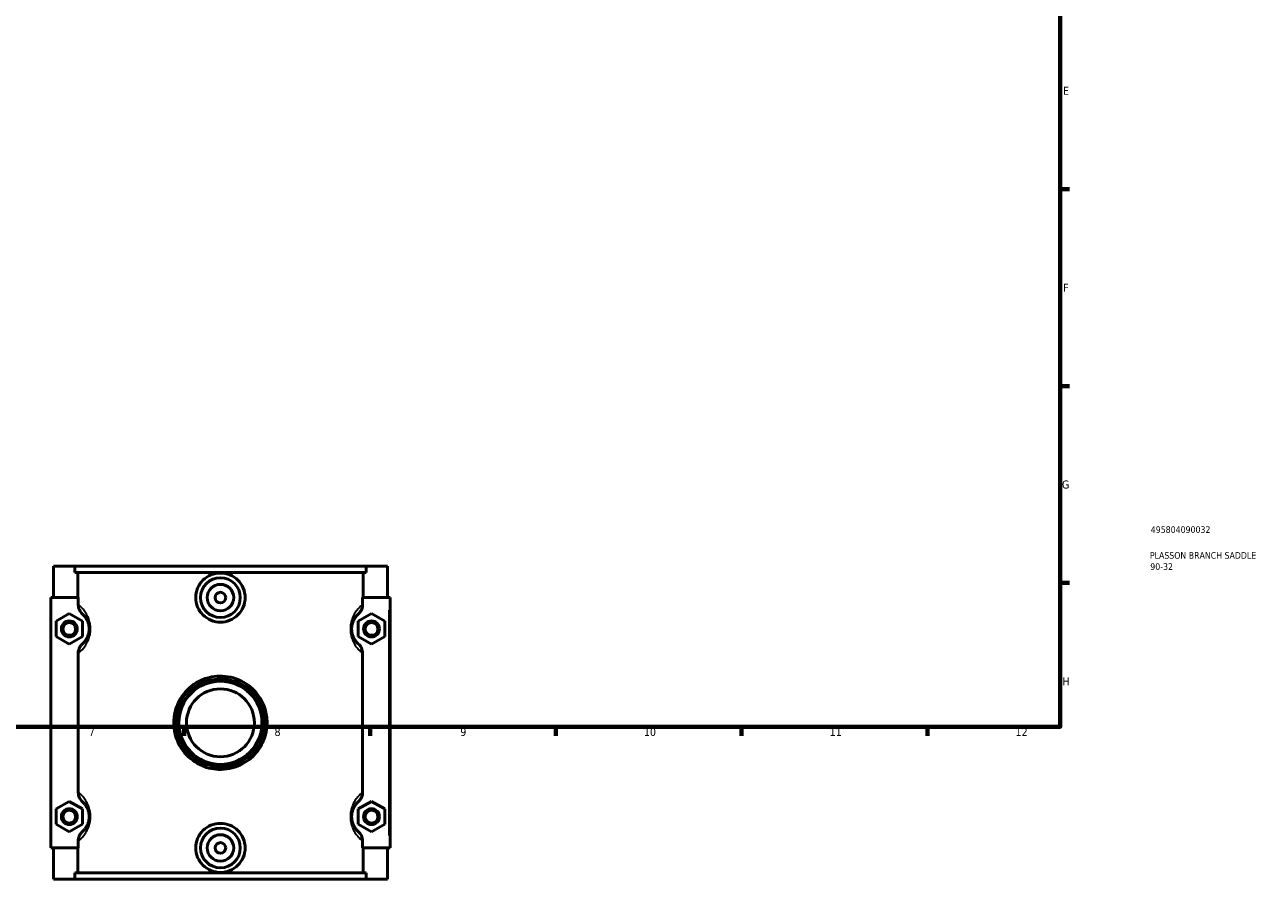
# Model space of a CAD drawing. Header units: millimetres. Extents: x 0 to 1093, y -37 to 1065.
# Tile 2 of 5: x 430 to 898, y -37 to 285. Entities that reach past the tile are written whole.
import ezdxf

# ---------------------------------------------------------------- set-up
doc = ezdxf.new("R2010")
doc.units = ezdxf.units.MM
for name, color, linetype, lineweight in [('Border (ANSI)', 7, 'Continuous', 70), ('Title (ISO)', 7, 'Continuous', 50), ('Visible (ANSI)', 7, 'Continuous', 50), ('Visible Narrow (ANSI)', 7, 'Continuous', 35)]:
    doc.layers.add(name, color=color, linetype=linetype, lineweight=lineweight)
doc.styles.add('Note Text (ANSI)', font='tahoma.ttf')
doc.styles.add('Note Text (ISO)', font='tahoma.ttf')

# ---------------------------------------------------------------- blocks, each defined once
blk = doc.blocks.new('Borders Default Border')
at = {"layer": 'Border (ANSI)'}
for p, q in [((821, 222.75), (824.45, 222.75)), ((821, 148.5), (824.45, 148.5)), ((821, 74.25), (824.45, 74.25)), ((490.58, 20), (490.58, 16.55)), ((560.67, 20), (560.67, 16.55)), ((630.75, 20), (630.75, 16.55)), ((700.83, 20), (700.83, 16.55)), ((770.92, 20), (770.92, 16.55))]:
    blk.add_line(p, q, dxfattribs=at)
at = {"layer": 'Border (ANSI)', "flags": 128}
blk.add_lwpolyline([(20, 20), (20, 574), (821, 574), (821, 20), (20, 20)], dxfattribs=at)
at = {"layer": 'Border (ANSI)', "attachment_point": 7, "style": 'Note Text (ANSI)'}
for s, insert, char_height in [('E', (822.05, 258.35), 3.05), ('F', (822.14, 184.1), 3.05), ('G', (821.66, 109.79), 3.05), ('H', (821.81, 35.6), 3.05), ('7', (454.6, 16.55), 3.05), ('8', (524.63, 16.48), 3.05), ('9', (594.7, 16.49), 3.05), ('10', (663.96, 16.49), 3.048), ('11', (734.04, 16.55), 3.048), ('12', (804.13, 16.55), 3.048)]:
    blk.add_mtext(s, dxfattribs=dict(at, insert=insert, char_height=char_height))
blk = doc.blocks.new('Title Blocks ISO')
at = {"layer": 'Title (ISO)', "color": 232, "true_color": 0xca0064, "style": 'Note Text (ISO)'}
for tag, p in [('PART_NUMBER_001', (34.16, 73.13)), ('DESCRIPTION_001', (33.84, 63.4)), ('DESCRIPTION_002', (33.98, 59.18))]:
    blk.add_attdef(tag, p, '', height=2.5, dxfattribs=at)

msp = doc.modelspace()

# ---------------------------------------------------------------- linework, layer by layer
at = {"layer": 'Visible (ANSI)'}
for p, q in [((441.232, 80.529), (441.232, 68.729)), ((441.232, 80.529), (449.272, 80.529)), ((449.272, 80.529), (559.193, 80.529)), ((449.272, 78.169), (449.272, 80.529)), ((559.193, 80.529), (559.193, 78.169)), ((559.193, 80.529), (567.232, 80.529)), ((567.232, 80.529), (567.232, 68.729)), ((559.193, 78.169), (449.272, 78.169)), ((450.395, 68.729), (450.395, 78.169)), ((558.07, 68.729), (558.07, 78.169)), ((450.614, 68.729), (440.232, 68.729)), ((440.232, 68.729), (440.232, -25.671)), ((450.614, 68.729), (450.614, 66.075)), ((557.851, 66.075), (557.851, 68.729)), ((557.851, 68.729), (567.732, 68.729)), ((567.732, 68.729), (568.232, 68.729)), ((568.232, -25.671), (568.232, 68.729)), ((442.232, 59.816), (447.232, 62.702)), ((447.232, 62.702), (452.232, 59.816)), ((561.232, 62.702), (556.232, 59.816)), ((566.232, 59.816), (561.232, 62.702)), ((442.232, 54.042), (442.232, 59.816)), ((452.232, 59.816), (452.232, 54.042)), ((556.232, 59.816), (556.232, 54.042)), ((566.232, 54.042), (566.232, 59.816)), ((447.232, 51.155), (442.232, 54.042)), ((452.232, 54.042), (447.232, 51.155)), ((556.232, 54.042), (561.232, 51.155)), ((561.232, 51.155), (566.232, 54.042)), ((450.614, 47.783), (450.614, -4.725)), ((557.851, -4.725), (557.851, 47.783)), ((442.232, -10.984), (447.232, -8.098)), ((447.232, -8.098), (452.232, -10.984)), ((561.232, -8.098), (556.232, -10.984)), ((566.232, -10.984), (561.232, -8.098)), ((442.232, -16.758), (442.232, -10.984)), ((452.232, -10.984), (452.232, -16.758)), ((556.232, -10.984), (556.232, -16.758)), ((566.232, -16.758), (566.232, -10.984)), ((447.232, -19.645), (442.232, -16.758)), ((452.232, -16.758), (447.232, -19.645)), ((556.232, -16.758), (561.232, -19.645)), ((561.232, -19.645), (566.232, -16.758)), ((450.614, -23.017), (450.614, -25.671)), ((557.851, -25.671), (557.851, -23.017)), ((440.232, -25.671), (450.614, -25.671)), ((441.232, -25.671), (441.232, -37.471)), ((450.395, -35.111), (450.395, -25.671)), ((567.732, -25.671), (557.851, -25.671)), ((558.07, -35.111), (558.07, -25.671)), ((567.232, -25.671), (567.232, -37.471)), ((568.232, -25.671), (567.732, -25.671)), ((559.193, -35.111), (449.272, -35.111)), ((449.272, -37.471), (449.272, -35.111)), ((559.193, -35.111), (559.193, -37.471)), ((449.272, -37.471), (441.232, -37.471)), ((449.272, -37.471), (559.193, -37.471)), ((567.232, -37.471), (559.193, -37.471))]:
    msp.add_line(p, q, dxfattribs=at)
for centre, radius in [((504.232, 68.729), 7.5), ((504.232, 68.729), 5), ((504.232, 68.729), 2), ((447.232, 56.929), 3), ((447.232, 56.929), 2.4), ((561.232, 56.929), 3), ((561.232, 56.929), 2.4), ((504.232, 21.529), 16), ((504.232, 21.529), 15.68), ((504.232, 21.529), 12.8), ((447.232, -13.871), 3), ((447.232, -13.871), 2.4), ((561.232, -13.871), 3), ((561.232, -13.871), 2.4), ((504.232, -25.671), 7.5), ((504.232, -25.671), 5), ((504.232, -25.671), 2)]:
    msp.add_circle(centre, radius, dxfattribs=at)
for points, knots in [([(513.552, 68.729), (513.552, 67.56), (513.315, 66.315), (512.357, 64.031), (511.636, 62.992), (509.98, 61.356), (508.934, 60.649), (506.644, 59.71), (505.4, 59.479), (503.065, 59.479), (501.821, 59.71), (499.531, 60.649), (498.485, 61.356), (496.829, 62.992), (496.108, 64.031), (495.15, 66.315), (494.913, 67.56), (494.913, 69.898), (495.15, 71.143), (496.108, 73.426), (496.829, 74.465), (498.485, 76.101), (499.531, 76.809), (501.821, 77.748), (503.065, 77.979), (505.4, 77.979), (506.644, 77.748), (508.934, 76.809), (509.98, 76.101), (511.636, 74.465), (512.357, 73.426), (513.315, 71.143), (513.552, 69.898), (513.552, 68.729)], [0, 0, 0, 0, 0.3507796, 0.3507796, 0.7015593, 0.7015593, 1.0517168, 1.0517168, 1.4018744, 1.4018744, 1.7520319, 1.7520319, 2.1021894, 2.1021894, 2.4529691, 2.4529691, 2.8037487, 2.8037487, 3.1545284, 3.1545284, 3.505308, 3.505308, 3.8554656, 3.8554656, 4.2056231, 4.2056231, 4.5557806, 4.5557806, 4.9059382, 4.9059382, 5.2567178, 5.2567178, 5.6074975, 5.6074975, 5.6074975, 5.6074975]), ([(450.614, 66.075), (450.614, 65.728), (450.654, 65.383), (450.809, 64.708), (450.924, 64.38), (451.353, 63.478), (451.751, 62.95), (452.238, 62.514)], [-0.40395964, -0.40395964, -0.40395964, -0.40395964, -0.29988002, -0.29988002, -0.19599769, -0.19599769, 0, 0, 0, 0]), ([(556.227, 62.514), (556.507, 62.765), (556.758, 63.047), (557.194, 63.665), (557.376, 64), (557.736, 64.901), (557.851, 65.485), (557.851, 66.075)], [-0.40352836, -0.40352836, -0.40352836, -0.40352836, -0.29089813, -0.29089813, -0.17693294, -0.17693294, 0, 0, 0, 0]), ([(452.238, 62.514), (452.313, 62.447), (452.392, 62.373), (452.632, 62.139), (452.802, 61.96), (453.178, 61.511), (453.386, 61.234), (453.794, 60.58), (453.994, 60.208), (454.313, 59.428), (454.439, 59.049), (454.612, 58.309), (454.669, 57.964), (454.722, 57.384), (454.732, 57.156), (454.732, 56.929), (454.732, 56.701), (454.722, 56.474), (454.669, 55.894), (454.612, 55.549), (454.439, 54.809), (454.313, 54.429), (453.994, 53.65), (453.794, 53.277), (453.386, 52.623), (453.178, 52.346), (452.802, 51.898), (452.632, 51.719), (452.392, 51.485), (452.313, 51.411), (452.238, 51.343)], [0.567784, 0.567784, 0.567784, 0.567784, 0.720497, 0.720497, 1.0070659, 1.0070659, 1.3201227, 1.3201227, 1.6167907, 1.6167907, 1.8439127, 1.8439127, 2.018622, 2.018622, 2.1278153, 2.1278153, 2.1278153, 2.2370086, 2.2370086, 2.4117179, 2.4117179, 2.63884, 2.63884, 2.9355079, 2.9355079, 3.2485647, 3.2485647, 3.5351337, 3.5351337, 3.6878467, 3.6878467, 3.6878467, 3.6878467]), ([(556.227, 51.343), (556.152, 51.411), (556.072, 51.485), (555.833, 51.719), (555.663, 51.898), (555.287, 52.346), (555.079, 52.623), (554.671, 53.277), (554.471, 53.65), (554.152, 54.429), (554.026, 54.809), (553.853, 55.549), (553.796, 55.894), (553.743, 56.474), (553.732, 56.701), (553.732, 56.929), (553.732, 57.156), (553.743, 57.384), (553.796, 57.964), (553.853, 58.309), (554.026, 59.049), (554.152, 59.428), (554.471, 60.208), (554.671, 60.58), (555.079, 61.234), (555.287, 61.511), (555.663, 61.96), (555.833, 62.139), (556.072, 62.373), (556.152, 62.447), (556.227, 62.514)], [0.567784, 0.567784, 0.567784, 0.567784, 0.7204955, 0.7204955, 1.0070663, 1.0070663, 1.3201233, 1.3201233, 1.6167907, 1.6167907, 1.8439127, 1.8439127, 2.018622, 2.018622, 2.1278153, 2.1278153, 2.1278153, 2.2370086, 2.2370086, 2.4117179, 2.4117179, 2.63884, 2.63884, 2.9355074, 2.9355074, 3.2485643, 3.2485643, 3.5351352, 3.5351352, 3.6878467, 3.6878467, 3.6878467, 3.6878467]), ([(452.238, 51.343), (451.958, 51.092), (451.707, 50.811), (451.271, 50.193), (451.088, 49.858), (450.729, 48.956), (450.614, 48.373), (450.614, 47.783)], [-0.40352836, -0.40352836, -0.40352836, -0.40352836, -0.29089813, -0.29089813, -0.17693294, -0.17693294, 0, 0, 0, 0]), ([(557.851, 47.783), (557.851, 48.129), (557.811, 48.475), (557.656, 49.15), (557.541, 49.478), (557.112, 50.38), (556.714, 50.907), (556.227, 51.343)], [-0.40395964, -0.40395964, -0.40395964, -0.40395964, -0.29988002, -0.29988002, -0.19599769, -0.19599769, 0, 0, 0, 0]), ([(521.832, 21.529), (521.832, 23.259), (521.575, 24.988), (520.176, 29.601), (518.49, 32.296), (514.241, 36.264), (511.79, 37.662), (506.463, 39.207), (503.59, 39.337), (497.698, 38.184), (494.742, 36.689), (490.335, 32.679), (488.734, 30.322), (486.784, 25.125), (486.432, 22.291), (487.096, 16.466), (488.269, 13.511), (491.751, 8.811), (493.947, 6.975), (498.658, 4.656), (501.099, 4.035), (506.345, 3.836), (509.148, 4.404), (514.011, 6.666), (516.106, 8.282), (519.304, 12.125), (520.465, 14.305), (521.598, 18.223), (521.832, 19.876), (521.832, 21.529)], [-16.0241192, -16.0241192, -16.0241192, -16.0241192, -15.525539, -15.525539, -14.6300389, -14.6300389, -13.8312827, -13.8312827, -13.026681, -13.026681, -12.0986388, -12.0986388, -11.2905685, -11.2905685, -10.4908399, -10.4908399, -9.5999604, -9.5999604, -8.7874595, -8.7874595, -8.0761905, -8.0761905, -7.2743362, -7.2743362, -6.5207178, -6.5207178, -5.8177174, -5.8177174, -5.3413731, -5.3413731, -5.3413731, -5.3413731]), ([(450.614, -4.725), (450.614, -5.072), (450.654, -5.417), (450.809, -6.092), (450.924, -6.42), (451.353, -7.322), (451.751, -7.85), (452.238, -8.286)], [-0.40395964, -0.40395964, -0.40395964, -0.40395964, -0.29988002, -0.29988002, -0.19599769, -0.19599769, 0, 0, 0, 0]), ([(452.238, -8.286), (452.313, -8.353), (452.392, -8.427), (452.632, -8.661), (452.802, -8.84), (453.178, -9.289), (453.386, -9.566), (453.794, -10.22), (453.994, -10.592), (454.313, -11.372), (454.439, -11.751), (454.612, -12.491), (454.669, -12.836), (454.722, -13.416), (454.732, -13.644), (454.732, -13.871), (454.732, -14.099), (454.722, -14.326), (454.669, -14.906), (454.612, -15.251), (454.439, -15.991), (454.313, -16.371), (453.994, -17.15), (453.794, -17.523), (453.386, -18.177), (453.178, -18.454), (452.802, -18.902), (452.632, -19.081), (452.392, -19.315), (452.313, -19.389), (452.238, -19.457)], [0.567784, 0.567784, 0.567784, 0.567784, 0.720496, 0.720496, 1.0070662, 1.0070662, 1.3201231, 1.3201231, 1.6167907, 1.6167907, 1.8439127, 1.8439127, 2.018622, 2.018622, 2.1278153, 2.1278153, 2.1278153, 2.2370086, 2.2370086, 2.4117179, 2.4117179, 2.63884, 2.63884, 2.9355076, 2.9355076, 3.2485644, 3.2485644, 3.5351347, 3.5351347, 3.6878467, 3.6878467, 3.6878467, 3.6878467]), ([(556.227, -19.457), (556.152, -19.389), (556.073, -19.315), (555.833, -19.081), (555.663, -18.902), (555.287, -18.454), (555.079, -18.177), (554.671, -17.523), (554.471, -17.15), (554.152, -16.371), (554.026, -15.991), (553.853, -15.251), (553.796, -14.906), (553.743, -14.326), (553.732, -14.099), (553.732, -13.871), (553.732, -13.644), (553.743, -13.416), (553.796, -12.836), (553.853, -12.491), (554.026, -11.751), (554.152, -11.372), (554.471, -10.592), (554.671, -10.22), (555.079, -9.566), (555.287, -9.289), (555.663, -8.84), (555.833, -8.661), (556.073, -8.427), (556.152, -8.353), (556.227, -8.286)], [0.5672686, 0.5672686, 0.5672686, 0.5672686, 0.7199619, 0.7199619, 1.0065572, 1.0065572, 1.3196149, 1.3196149, 1.6162752, 1.6162752, 1.8433973, 1.8433973, 2.0181066, 2.0181066, 2.1272999, 2.1272999, 2.1272999, 2.2364932, 2.2364932, 2.4112025, 2.4112025, 2.6383245, 2.6383245, 2.9349849, 2.9349849, 3.2480426, 3.2480426, 3.5346379, 3.5346379, 3.6873312, 3.6873312, 3.6873312, 3.6873312]), ([(556.227, -8.286), (556.507, -8.035), (556.758, -7.753), (557.194, -7.135), (557.376, -6.8), (557.736, -5.899), (557.851, -5.315), (557.851, -4.725)], [-0.40352836, -0.40352836, -0.40352836, -0.40352836, -0.29089813, -0.29089813, -0.17693294, -0.17693294, 0, 0, 0, 0]), ([(513.552, -25.671), (513.552, -26.84), (513.315, -28.085), (512.357, -30.369), (511.636, -31.408), (509.98, -33.044), (508.934, -33.751), (506.644, -34.69), (505.4, -34.921), (503.065, -34.921), (501.821, -34.69), (499.531, -33.751), (498.485, -33.044), (496.829, -31.408), (496.108, -30.369), (495.15, -28.085), (494.913, -26.84), (494.913, -25.671), (494.913, -24.502), (495.15, -23.257), (496.108, -20.974), (496.829, -19.935), (498.485, -18.299), (499.531, -17.591), (501.821, -16.652), (503.065, -16.421), (505.4, -16.421), (506.644, -16.652), (508.934, -17.591), (509.98, -18.299), (511.636, -19.935), (512.357, -20.974), (513.315, -23.257), (513.552, -24.502), (513.552, -25.671)], [2.8037487, 2.8037487, 2.8037487, 2.8037487, 3.1545284, 3.1545284, 3.505308, 3.505308, 3.8554656, 3.8554656, 4.2056231, 4.2056231, 4.5557806, 4.5557806, 4.9059382, 4.9059382, 5.2567178, 5.2567178, 5.6074975, 5.6074975, 5.6074975, 5.9582771, 5.9582771, 6.3090567, 6.3090567, 6.6592143, 6.6592143, 7.0093718, 7.0093718, 7.3595293, 7.3595293, 7.7096869, 7.7096869, 8.0604665, 8.0604665, 8.4112462, 8.4112462, 8.4112462, 8.4112462]), ([(452.238, -19.457), (451.958, -19.708), (451.707, -19.989), (451.271, -20.607), (451.088, -20.942), (450.729, -21.844), (450.614, -22.427), (450.614, -23.017)], [-0.40352836, -0.40352836, -0.40352836, -0.40352836, -0.29089813, -0.29089813, -0.17693294, -0.17693294, 0, 0, 0, 0]), ([(557.851, -23.017), (557.851, -22.671), (557.811, -22.325), (557.656, -21.65), (557.541, -21.322), (557.112, -20.42), (556.714, -19.893), (556.227, -19.457)], [-0.40395964, -0.40395964, -0.40395964, -0.40395964, -0.29988002, -0.29988002, -0.19599769, -0.19599769, 0, 0, 0, 0])]:
    msp.add_open_spline(points, degree=3, knots=knots, dxfattribs=at)
at = {"layer": 'Visible Narrow (ANSI)'}
for p, q in [((567.732, 64.009), (567.732, -20.951)), ((521.214, 21.529), (521.831, 21.529))]:
    msp.add_line(p, q, dxfattribs=at)
for points, knots in [([(451.037, 48.127), (451.119, 48.197), (451.203, 48.271), (451.562, 48.593), (451.858, 48.879), (452.513, 49.597), (452.877, 50.04), (453.588, 51.086), (453.936, 51.682), (454.492, 52.929), (454.712, 53.537), (455.012, 54.721), (455.113, 55.273), (455.204, 56.201), (455.223, 56.565), (455.223, 56.929), (455.223, 57.293), (455.204, 57.657), (455.113, 58.585), (455.012, 59.136), (454.712, 60.321), (454.492, 60.928), (453.936, 62.176), (453.588, 62.771), (452.877, 63.818), (452.513, 64.26), (451.858, 64.979), (451.562, 65.265), (451.203, 65.587), (451.119, 65.661), (451.037, 65.73)], [-3.6265404, -3.6265404, -3.6265404, -3.6265404, -3.5351337, -3.5351337, -3.2485647, -3.2485647, -2.9355079, -2.9355079, -2.63884, -2.63884, -2.4117179, -2.4117179, -2.2370086, -2.2370086, -2.1278153, -2.1278153, -2.1278153, -2.018622, -2.018622, -1.8439127, -1.8439127, -1.6167907, -1.6167907, -1.3201227, -1.3201227, -1.0070659, -1.0070659, -0.720497, -0.720497, -0.6290902, -0.6290902, -0.6290902, -0.6290902]), ([(557.428, 65.73), (557.346, 65.661), (557.262, 65.587), (556.903, 65.265), (556.607, 64.979), (555.952, 64.26), (555.588, 63.818), (554.877, 62.771), (554.528, 62.176), (553.973, 60.928), (553.753, 60.321), (553.453, 59.136), (553.352, 58.585), (553.261, 57.657), (553.242, 57.293), (553.242, 56.929), (553.242, 56.565), (553.261, 56.201), (553.352, 55.273), (553.453, 54.721), (553.753, 53.537), (553.973, 52.929), (554.528, 51.682), (554.877, 51.086), (555.588, 50.04), (555.952, 49.597), (556.607, 48.879), (556.903, 48.593), (557.262, 48.271), (557.346, 48.197), (557.428, 48.127)], [-3.6265404, -3.6265404, -3.6265404, -3.6265404, -3.5351352, -3.5351352, -3.2485643, -3.2485643, -2.9355074, -2.9355074, -2.63884, -2.63884, -2.4117179, -2.4117179, -2.2370086, -2.2370086, -2.1278153, -2.1278153, -2.1278153, -2.018622, -2.018622, -1.8439127, -1.8439127, -1.6167907, -1.6167907, -1.3201233, -1.3201233, -1.0070663, -1.0070663, -0.7204955, -0.7204955, -0.6290902, -0.6290902, -0.6290902, -0.6290902]), ([(521.157, 21.529), (521.157, 19.966), (520.931, 18.404), (519.841, 14.699), (518.725, 12.638), (515.65, 9.005), (513.635, 7.477), (508.959, 5.338), (506.264, 4.801), (501.219, 4.989), (498.872, 5.576), (494.342, 7.769), (492.23, 9.504), (488.882, 13.948), (487.754, 16.742), (487.115, 22.25), (487.454, 24.929), (489.329, 29.843), (490.869, 32.07), (495.106, 35.862), (497.949, 37.276), (503.614, 38.365), (506.377, 38.243), (511.5, 36.782), (513.856, 35.46), (517.942, 31.709), (519.563, 29.161), (520.909, 24.8), (521.157, 23.165), (521.157, 21.529)], [5.3413731, 5.3413731, 5.3413731, 5.3413731, 5.8177174, 5.8177174, 6.5207178, 6.5207178, 7.2743362, 7.2743362, 8.0761905, 8.0761905, 8.7874595, 8.7874595, 9.5999604, 9.5999604, 10.4908399, 10.4908399, 11.2905685, 11.2905685, 12.0986388, 12.0986388, 13.026681, 13.026681, 13.8312827, 13.8312827, 14.6300389, 14.6300389, 15.525539, 15.525539, 16.0241192, 16.0241192, 16.0241192, 16.0241192]), ([(451.037, -22.673), (451.119, -22.603), (451.203, -22.529), (451.562, -22.207), (451.858, -21.921), (452.513, -21.203), (452.877, -20.76), (453.588, -19.714), (453.936, -19.118), (454.492, -17.871), (454.712, -17.263), (455.012, -16.079), (455.113, -15.527), (455.204, -14.599), (455.223, -14.235), (455.223, -13.871), (455.223, -13.507), (455.204, -13.143), (455.113, -12.215), (455.012, -11.664), (454.712, -10.479), (454.492, -9.872), (453.936, -8.624), (453.588, -8.029), (452.877, -6.982), (452.513, -6.54), (451.858, -5.821), (451.562, -5.535), (451.203, -5.213), (451.119, -5.139), (451.037, -5.07)], [-3.6265404, -3.6265404, -3.6265404, -3.6265404, -3.5351347, -3.5351347, -3.2485644, -3.2485644, -2.9355076, -2.9355076, -2.63884, -2.63884, -2.4117179, -2.4117179, -2.2370086, -2.2370086, -2.1278153, -2.1278153, -2.1278153, -2.018622, -2.018622, -1.8439127, -1.8439127, -1.6167907, -1.6167907, -1.3201231, -1.3201231, -1.0070662, -1.0070662, -0.720496, -0.720496, -0.6290902, -0.6290902, -0.6290902, -0.6290902]), ([(557.428, -5.07), (557.346, -5.139), (557.262, -5.213), (556.903, -5.535), (556.607, -5.821), (555.952, -6.54), (555.588, -6.982), (554.877, -8.029), (554.528, -8.624), (553.973, -9.872), (553.753, -10.479), (553.453, -11.664), (553.352, -12.215), (553.261, -13.143), (553.242, -13.507), (553.242, -13.871), (553.242, -14.235), (553.261, -14.599), (553.352, -15.527), (553.453, -16.079), (553.753, -17.263), (553.973, -17.871), (554.528, -19.118), (554.877, -19.714), (555.588, -20.76), (555.952, -21.203), (556.607, -21.921), (556.903, -22.207), (557.262, -22.53), (557.346, -22.603), (557.428, -22.673)], [-3.626025, -3.626025, -3.626025, -3.626025, -3.5346379, -3.5346379, -3.2480426, -3.2480426, -2.9349849, -2.9349849, -2.6383245, -2.6383245, -2.4112025, -2.4112025, -2.2364932, -2.2364932, -2.1272999, -2.1272999, -2.1272999, -2.0181066, -2.0181066, -1.8433973, -1.8433973, -1.6162752, -1.6162752, -1.3196149, -1.3196149, -1.0065572, -1.0065572, -0.7199619, -0.7199619, -0.6285748, -0.6285748, -0.6285748, -0.6285748])]:
    msp.add_open_spline(points, degree=3, knots=knots, dxfattribs=at)

# ---------------------------------------------------------------- block references
msp.add_blockref('Borders Default Border', (0, 0))
msp.add_blockref('Title Blocks ISO', (821, 20)).add_auto_attribs({'PART_NUMBER_001': '495804090032', 'DESCRIPTION_001': 'PLASSON BRANCH SADDLE', 'DESCRIPTION_002': '90-32'})

doc.saveas('drawing.dxf')
